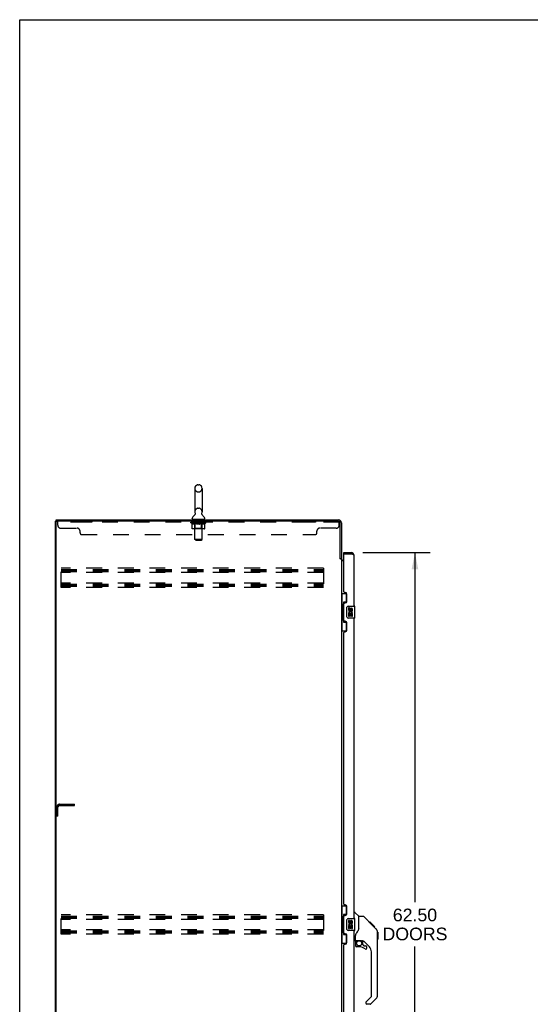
# Model space of a CAD drawing. Header units: inches. Extents: x 0 to 241, y 0 to 156.
# Tile 8 of 21: x 0 to 43, y 73 to 156. Entities that reach past the tile are written whole.
import ezdxf

# ---------------------------------------------------------------- set-up
doc = ezdxf.new("R2010")
doc.units = ezdxf.units.IN
doc.header["$LTSCALE"] = 13.26
doc.header["$MEASUREMENT"] = 0
doc.linetypes.add('HIDDEN', pattern=[0.2, 0.1, -0.1])
doc.layers.get('0').update_dxf_attribs({"linetype": 'CONTINUOUS'})
for name, color, linetype in [('02___PRT_ALL_AXES', 7, 'CONTINUOUS'), ('DEFAULT_2', 8, 'HIDDEN'), ('DIMENSIONS', 7, 'CONTINUOUS')]:
    doc.layers.add(name, color=color, linetype=linetype)
doc.styles.get("Standard").update_dxf_attribs({"font": 'arial.ttf'})
doc.dimstyles.new('DIMSTYLE_1', dxfattribs={"dimtxt": 1.063636, "dimasz": 1.418182, "dimexe": 0.09, "dimexo": 0.07, "dimgap": 0.0375, "dimtad": 0, "dimtih": 1, "dimtoh": 1, "dimzin": 4, "dimdsep": 46, "dimtxsty": 'Standard', "dimblk": '_FILLED', "dimblk1": '_FILLED', "dimblk2": '_FILLED', "dimcen": 0.09, "dimazin": 1, "dimtfac": 1, "dimtdec": 3, "dimtofl": 0, "dimtmove": 0, "dimatfit": 3, "dimldrblk": '_FILLED', "dimfxl": 1, "dimtolj": 1, "dimtzin": 4, "dimarcsym": 0})

# ---------------------------------------------------------------- blocks, each defined once
blk = doc.blocks.new('_FILLED')
at = {"color": 0, "linetype": 'ByBlock'}
blk.add_solid([(0, 0), (-1, 0.2), (-1, -0.2)], dxfattribs=at)
blk = doc.blocks.new('*D21')
at = {"layer": 'DIMENSIONS', "color": 2, "linetype": 'Continuous'}
for p, q in [((28.801, 111.232), (34.441, 111.232)), ((33.164, 111.232), (33.164, 81.849)), ((33.164, 48.732), (33.164, 78.127)), ((28.801, 48.732), (34.441, 48.732))]:
    blk.add_line(p, q, dxfattribs=at)
at = {"layer": 'DIMENSIONS', "color": 2, "linetype": 'Continuous', "xscale": 1.4181818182, "yscale": 1.4181818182, "zscale": 1.4181818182}
for p, rotation in [((33.164, 111.232), 90), ((33.164, 48.732), 270)]:
    blk.add_blockref('_FILLED', p, dxfattribs=dict(at, rotation=rotation))
at = {"layer": 'DIMENSIONS', "color": 2, "linetype": 'Continuous', "insert": (33.164, 81.318), "char_height": 1.0636, "width": 5.44076, "attachment_point": 2, "line_spacing_factor": 0.9}
blk.add_mtext('62.50\\PDOORS', dxfattribs=at)

msp = doc.modelspace()

# ---------------------------------------------------------------- linework, layer by layer
at = {"color": 7, "linetype": 'Continuous'}
for p, q in [((0, 0), (0, 156)), ((0, 156), (241.091, 156)), ((14.953, 116.927), (15.041, 116.927)), ((14.691, 116.627), (14.691, 114.652)), ((15.303, 116.627), (15.303, 114.652)), ((14.706, 114.433), (14.704, 114.429)), ((2.997, 42.086), (2.997, 113.878)), ((2.997, 113.878), (3.112, 113.878)), ((3.049, 113.878), (3.049, 113.982)), ((14.474, 114.081), (14.474, 114.12)), ((14.497, 114.012), (14.497, 113.982)), ((15.497, 114.012), (14.497, 114.012)), ((15.497, 114.012), (15.497, 113.982)), ((15.52, 114.081), (15.52, 114.12)), ((27.201, 111.128), (27.201, 111.232)), ((27.221, 111.128), (27.201, 111.128)), ((27.809, 111.232), (27.809, 111.128)), ((26.893, 110.741), (26.997, 110.741)), ((26.997, 107.807), (27.438, 107.807)), ((27.036, 107.807), (27.036, 106.782)), ((27.401, 107.807), (27.401, 107.027)), ((27.015, 106.782), (27.015, 105.682)), ((27.015, 106.782), (27.137, 106.782)), ((27.137, 106.812), (27.137, 106.833)), ((27.137, 105.682), (27.137, 106.782)), ((27.174, 107.072), (27.174, 105.392)), ((27.401, 107.072), (27.174, 107.072)), ((27.56, 106.732), (28.1, 106.732)), ((28.115, 105.747), (28.115, 106.717)), ((27.46, 105.832), (27.46, 106.632)), ((27.015, 105.682), (27.137, 105.682)), ((27.036, 105.682), (27.036, 104.657)), ((27.137, 105.631), (27.137, 105.652)), ((27.174, 105.392), (27.401, 105.392)), ((27.401, 105.437), (27.401, 104.657)), ((28.1, 105.732), (27.56, 105.732)), ((26.997, 104.657), (27.438, 104.657)), ((26.997, 81.557), (27.438, 81.557)), ((27.036, 81.557), (27.036, 80.532)), ((27.401, 81.557), (27.401, 80.777)), ((27.015, 80.532), (27.137, 80.532)), ((27.015, 80.532), (27.015, 79.432)), ((27.137, 80.562), (27.137, 80.583)), ((27.137, 79.432), (27.137, 80.532)), ((27.401, 80.822), (27.174, 80.822)), ((27.174, 80.822), (27.174, 79.142)), ((27.46, 79.582), (27.46, 80.382)), ((27.56, 80.482), (28.1, 80.482)), ((28.055, 80.986), (28.118, 80.986)), ((28.115, 79.497), (28.115, 80.467)), ((28.443, 80.677), (28.145, 80.974)), ((28.81, 80.671), (28.449, 80.671)), ((28.449, 79.566), (28.449, 80.671)), ((29.631, 79.883), (28.866, 80.648)), ((27.015, 79.432), (27.137, 79.432)), ((27.036, 79.432), (27.036, 78.407)), ((28.1, 79.482), (27.56, 79.482)), ((28.449, 79.629), (28.428, 79.572)), ((29.387, 80.193), (29.32, 80.193)), ((29.394, 80.186), (29.327, 80.186)), ((29.404, 80.176), (29.337, 80.176)), ((29.411, 80.17), (29.344, 80.17)), ((29.419, 80.162), (29.352, 80.162)), ((29.438, 80.142), (29.371, 80.142)), ((29.387, 80.193), (29.714, 79.867)), ((29.461, 80.12), (29.394, 80.12)), ((29.484, 80.096), (29.417, 80.096)), ((29.508, 80.072), (29.441, 80.072)), ((29.532, 80.049), (29.465, 80.049)), ((29.555, 80.025), (29.488, 80.025)), ((29.577, 80.003), (29.511, 80.003)), ((29.598, 79.983), (29.531, 79.983)), ((29.615, 79.965), (29.548, 79.965)), ((29.628, 79.952), (29.561, 79.952)), ((29.632, 79.948), (29.565, 79.948)), ((29.634, 79.946), (29.567, 79.946)), ((29.635, 79.946), (29.568, 79.946)), ((29.635, 79.945), (29.569, 79.945)), ((29.603, 79.909), (29.569, 79.944)), ((29.638, 79.942), (29.571, 79.942)), ((29.642, 79.938), (29.576, 79.938)), ((29.648, 79.932), (29.582, 79.932)), ((29.662, 79.918), (29.595, 79.918)), ((29.63, 79.883), (29.603, 79.909)), ((29.677, 79.903), (29.61, 79.903)), ((29.685, 79.896), (29.618, 79.896)), ((29.691, 79.889), (29.625, 79.889)), ((29.63, 79.883), (29.909, 79.604)), ((29.704, 79.877), (29.637, 79.877)), ((29.709, 79.871), (29.642, 79.871)), ((29.712, 79.868), (29.645, 79.868)), ((29.714, 79.867), (29.647, 79.867)), ((29.713, 79.867), (29.647, 79.867)), ((29.714, 79.866), (29.647, 79.866)), ((29.798, 79.782), (29.714, 79.866)), ((29.732, 79.782), (29.798, 79.782)), ((29.8, 79.78), (29.733, 79.78)), ((29.803, 79.778), (29.736, 79.778)), ((29.8, 79.78), (29.803, 79.778)), ((27.137, 79.381), (27.137, 79.402)), ((27.174, 79.142), (27.401, 79.142)), ((27.401, 79.187), (27.401, 78.407)), ((28.134, 78.604), (28.055, 78.604)), ((28.173, 78.643), (28.173, 79.05)), ((28.193, 78.645), (28.488, 78.645)), ((28.231, 78.565), (28.311, 78.645)), ((28.761, 78.604), (28.673, 78.604)), ((28.803, 78.272), (28.803, 78.599)), ((29.339, 78.108), (28.837, 78.609)), ((30.023, 79.349), (30.023, 79.356)), ((30.024, 74.043), (30.024, 79.327)), ((30.035, 79.331), (30.035, 78.744)), ((26.997, 78.407), (27.438, 78.407)), ((28.173, 78.426), (28.173, 78.189)), ((28.237, 78.56), (28.234, 78.563)), ((28.241, 78.556), (28.237, 78.56)), ((28.245, 78.552), (28.241, 78.556)), ((28.488, 78.11), (28.252, 78.11)), ((28.807, 78.264), (28.878, 78.192)), ((28.887, 78.189), (29.039, 78.189)), ((29.118, 77.991), (29.118, 78.11)), ((29.512, 73.957), (29.512, 77.69)), ((29.053, 73.466), (29.489, 73.901)), ((29.908, 73.764), (29.456, 73.312)), ((29.039, 73.432), (29.039, 73.368)), ((29.401, 73.289), (29.118, 73.289))]:
    msp.add_line(p, q, dxfattribs=at)
at = {"color": 3, "linetype": 'Continuous'}
for p, q in [((3.049, 113.982), (26.751, 113.982)), ((3.049, 42.148), (3.049, 113.815)), ((26.75, 113.878), (3.112, 113.878)), ((26.893, 110.73), (26.893, 113.735)), ((26.997, 113.735), (26.997, 110.728)), ((27.201, 111.232), (27.809, 111.232)), ((27.201, 107.939), (27.201, 111.108)), ((27.221, 111.128), (27.809, 111.128)), ((27.845, 111.115), (27.809, 111.128)), ((27.863, 111.108), (27.845, 111.115)), ((27.874, 111.103), (27.863, 111.108)), ((27.886, 111.099), (27.874, 111.103)), ((27.897, 111.094), (27.886, 111.099)), ((27.909, 111.09), (27.897, 111.094)), ((28.055, 106.732), (28.055, 110.985)), ((26.907, 110.708), (26.904, 110.712)), ((26.997, 110.689), (26.923, 110.689)), ((26.997, 110.689), (26.997, 49.274)), ((27.201, 110.534), (27.038, 110.534)), ((27.14, 110.586), (27.201, 110.586)), ((27.321, 107.879), (27.261, 107.879)), ((27.451, 107.129), (27.451, 107.749)), ((27.201, 105.524), (27.201, 106.939)), ((27.261, 106.999), (27.321, 106.999)), ((27.321, 105.464), (27.261, 105.464)), ((27.451, 104.714), (27.451, 105.334)), ((28.055, 80.482), (28.055, 105.732)), ((27.201, 81.689), (27.201, 104.524)), ((27.261, 104.584), (27.321, 104.584)), ((27.321, 81.629), (27.261, 81.629)), ((27.451, 80.879), (27.451, 81.499)), ((27.201, 79.274), (27.201, 80.689)), ((27.261, 80.749), (27.321, 80.749)), ((28.055, 54.232), (28.055, 79.482)), ((27.321, 79.214), (27.261, 79.214)), ((27.451, 78.464), (27.451, 79.084)), ((27.201, 55.439), (27.201, 78.274)), ((27.261, 78.334), (27.321, 78.334))]:
    msp.add_line(p, q, dxfattribs=at)
at = {"color": 7, "linetype": 'Continuous'}
for points in [[(14.711, 114.545), (14.712, 114.541), (14.714, 114.536), (14.715, 114.532), (14.716, 114.527), (14.717, 114.522), (14.718, 114.517), (14.719, 114.512), (14.719, 114.507), (14.719, 114.502), (14.72, 114.497), (14.72, 114.492), (14.719, 114.487), (14.719, 114.482), (14.718, 114.477), (14.718, 114.472), (14.717, 114.467), (14.716, 114.462), (14.715, 114.457), (14.713, 114.452), (14.712, 114.447), (14.71, 114.443), (14.708, 114.438), (14.706, 114.433)], [(15.291, 114.429), (15.289, 114.433), (15.287, 114.438), (15.285, 114.443), (15.283, 114.447), (15.281, 114.452), (15.28, 114.457), (15.279, 114.462), (15.278, 114.467), (15.277, 114.472), (15.276, 114.477), (15.275, 114.482), (15.275, 114.487), (15.275, 114.492), (15.275, 114.497), (15.275, 114.502), (15.275, 114.507), (15.276, 114.512), (15.276, 114.517), (15.277, 114.522), (15.278, 114.527), (15.279, 114.532), (15.281, 114.536), (15.282, 114.541), (15.284, 114.545)], [(27.174, 107.048), (27.174, 107.045), (27.175, 107.041), (27.176, 107.037), (27.177, 107.033), (27.179, 107.028), (27.181, 107.023), (27.183, 107.017), (27.186, 107.011), (27.19, 107.005), (27.193, 106.998), (27.198, 106.991), (27.203, 106.983), (27.208, 106.974), (27.21, 106.971)], [(27.46, 106.632), (27.46, 106.638), (27.461, 106.644), (27.462, 106.65), (27.463, 106.656), (27.465, 106.662), (27.467, 106.668)], [(27.21, 105.493), (27.208, 105.489), (27.203, 105.481), (27.198, 105.473), (27.193, 105.466), (27.19, 105.459), (27.186, 105.452), (27.183, 105.446), (27.181, 105.441), (27.179, 105.436), (27.177, 105.431), (27.176, 105.427), (27.175, 105.423), (27.174, 105.419), (27.174, 105.416)], [(27.467, 105.796), (27.465, 105.801), (27.463, 105.807), (27.462, 105.813), (27.461, 105.819), (27.46, 105.826), (27.46, 105.832)], [(27.174, 80.798), (27.174, 80.795), (27.175, 80.791), (27.176, 80.787), (27.177, 80.783), (27.179, 80.778), (27.181, 80.773), (27.183, 80.767), (27.186, 80.761), (27.19, 80.755), (27.193, 80.748), (27.198, 80.741), (27.203, 80.733), (27.208, 80.724), (27.21, 80.721)], [(27.46, 80.382), (27.46, 80.388), (27.461, 80.394), (27.462, 80.4), (27.463, 80.406), (27.465, 80.412), (27.467, 80.418)], [(28.866, 80.648), (28.858, 80.655), (28.849, 80.66), (28.84, 80.665), (28.83, 80.668), (28.82, 80.67), (28.81, 80.671)], [(27.467, 79.546), (27.465, 79.551), (27.463, 79.557), (27.462, 79.563), (27.461, 79.569), (27.46, 79.576), (27.46, 79.582)], [(28.428, 79.572), (28.398, 79.503), (28.361, 79.432), (28.319, 79.359), (28.271, 79.286), (28.227, 79.221)], [(29.569, 79.944), (29.548, 79.966), (29.526, 79.988), (29.503, 80.01)], [(30.024, 79.327), (30.023, 79.355), (30.017, 79.397), (30.008, 79.437), (29.994, 79.477), (29.976, 79.514), (29.954, 79.55), (29.928, 79.583), (29.909, 79.604)], [(27.21, 79.243), (27.208, 79.239), (27.203, 79.231), (27.198, 79.223), (27.193, 79.216), (27.19, 79.209), (27.186, 79.202), (27.183, 79.196), (27.181, 79.191), (27.179, 79.186), (27.177, 79.181), (27.176, 79.177), (27.175, 79.173), (27.174, 79.169), (27.174, 79.166)], [(28.227, 79.221), (28.216, 79.205), (28.201, 79.176), (28.188, 79.144), (28.179, 79.11), (28.174, 79.075), (28.173, 79.05)], [(28.488, 78.645), (28.495, 78.645), (28.515, 78.644), (28.536, 78.642), (28.557, 78.638), (28.577, 78.633), (28.595, 78.628), (28.611, 78.622), (28.625, 78.617), (28.637, 78.613), (28.647, 78.609), (28.656, 78.607), (28.664, 78.605)], [(28.664, 78.605), (28.672, 78.604), (28.673, 78.604)], [(28.245, 78.552), (28.236, 78.541), (28.227, 78.53), (28.219, 78.519), (28.213, 78.507), (28.207, 78.494), (28.202, 78.481), (28.198, 78.468), (28.196, 78.454), (28.194, 78.44), (28.193, 78.426)], [(28.234, 78.563), (28.233, 78.564), (28.232, 78.565), (28.231, 78.565), (28.231, 78.565)]]:
    msp.add_lwpolyline(points, dxfattribs=at)
at = {"color": 3, "linetype": 'Continuous'}
for points in [[(28.055, 110.985), (28.055, 110.988), (28.055, 110.99), (28.055, 110.992), (28.054, 110.994), (28.053, 110.996), (28.053, 110.999), (28.052, 111.001), (28.05, 111.003), (28.049, 111.005), (28.048, 111.008), (28.046, 111.01), (28.045, 111.012), (28.043, 111.014), (28.041, 111.017), (28.039, 111.019), (28.036, 111.021), (28.034, 111.023), (28.032, 111.025), (28.029, 111.028), (28.026, 111.03), (28.023, 111.032), (28.02, 111.034), (28.017, 111.037), (28.014, 111.039), (28.01, 111.041), (28.007, 111.043), (28.003, 111.045), (27.999, 111.048), (27.995, 111.05), (27.991, 111.052), (27.987, 111.054), (27.983, 111.057), (27.979, 111.059), (27.974, 111.061), (27.97, 111.063), (27.965, 111.066), (27.96, 111.068), (27.956, 111.07), (27.951, 111.072), (27.946, 111.074), (27.941, 111.077), (27.935, 111.079), (27.93, 111.081), (27.925, 111.083), (27.92, 111.086), (27.909, 111.09)], [(26.904, 110.712), (26.904, 110.714), (26.903, 110.715), (26.902, 110.717), (26.901, 110.719), (26.9, 110.721), (26.898, 110.722), (26.897, 110.724), (26.896, 110.726), (26.895, 110.728), (26.893, 110.73)], [(26.923, 110.689), (26.921, 110.691), (26.919, 110.692), (26.917, 110.694), (26.916, 110.696), (26.914, 110.697), (26.913, 110.698), (26.912, 110.7), (26.911, 110.701), (26.91, 110.703), (26.909, 110.704), (26.908, 110.705), (26.907, 110.707), (26.907, 110.708)], [(27.013, 110.559), (27.011, 110.561), (27.008, 110.562), (27.006, 110.563), (27.004, 110.564), (27.002, 110.566), (27, 110.567), (26.999, 110.569), (26.998, 110.57), (26.998, 110.572), (26.997, 110.573), (26.997, 110.575)], [(27.038, 110.534), (27.038, 110.536), (27.037, 110.538), (27.037, 110.54), (27.036, 110.541), (27.036, 110.543), (27.035, 110.545), (27.033, 110.546), (27.032, 110.548), (27.03, 110.549), (27.028, 110.551), (27.026, 110.552), (27.024, 110.553), (27.022, 110.555), (27.02, 110.556), (27.018, 110.557), (27.013, 110.559)]]:
    msp.add_lwpolyline(points, dxfattribs=at)
at = {"color": 7, "linetype": 'Continuous'}
msp.add_circle((28.488, 78.405), 0.217, dxfattribs=at)
for centre, radius, start, end in [((14.997, 116.627), 0.306, 105.63034, 180), ((14.953, 116.784), 0.144, 90, 105.63034), ((15.041, 116.784), 0.144, 74.36966, 90), ((14.997, 116.627), 0.306, 0, 74.36966), ((14.618, 114.12), 0.144, 124.66265, 180), ((14.239, 114.669), 0.523, 304.66237, 336.93176), ((14.997, 114.652), 0.306, 180, 200.48713), ((15.756, 114.669), 0.523, 203.06823, 235.33763), ((14.997, 114.652), 0.306, 339.51287, 360), ((15.376, 114.12), 0.144, 0, 55.33735), ((14.543, 114.081), 0.069, 180, 270), ((15.451, 114.081), 0.069, 270, 360), ((27.809, 110.985), 0.142, 48.63672, 90), ((27.891, 110.842), 0.26, 90, 92.60473), ((27.56, 106.632), 0.1, 90, 158.79459), ((28.1, 106.717), 0.015, 0, 90), ((27.56, 105.832), 0.1, 201.20502, 270), ((28.1, 105.747), 0.015, 270, 360), ((27.56, 80.382), 0.1, 90, 158.79459), ((28.1, 80.467), 0.015, 0, 90), ((28.118, 80.946), 0.0394, 45, 90), ((28.429, 80.663), 0.0197, 0, 45), ((27.56, 79.582), 0.1, 201.20502, 270), ((28.1, 79.497), 0.015, 270, 360), ((28.134, 78.643), 0.0394, 270, 360), ((28.193, 78.665), 0.0197, 180, 270), ((28.761, 78.407), 0.197, 52.51213, 90), ((30.016, 79.331), 0.0197, 0, 68.93953), ((30.016, 78.744), 0.0197, 293.60704, 360), ((28.37, 78.426), 0.197, 135, 180), ((28.252, 78.189), 0.0787, 180, 270), ((28.488, 77.323), 0.787, 50.4788, 90), ((28.815, 78.272), 0.0118, 180, 225), ((28.887, 78.2), 0.0118, 225, 270), ((29.039, 77.991), 0.0787, 230.4788, 360), ((29.039, 78.11), 0.0787, 0, 90), ((28.921, 77.69), 0.591, 0, 45), ((29.433, 73.957), 0.0787, 315, 360), ((29.63, 74.043), 0.394, 315, 360), ((29.087, 73.432), 0.0472, 135, 180), ((29.118, 73.368), 0.0787, 180, 270), ((29.401, 73.368), 0.0787, 270, 315)]:
    msp.add_arc(centre, radius, start, end, dxfattribs=at)
at = {"color": 3, "linetype": 'Continuous'}
for centre, radius, start, end in [((3.112, 113.815), 0.0625, 90, 180), ((26.75, 113.735), 0.143, 0, 90), ((26.751, 113.735), 0.246, 0, 90), ((27.221, 111.108), 0.02, 90, 180), ((27.809, 110.985), 0.246, 0, 90), ((27.14, 110.728), 0.142, 180, 270), ((27.261, 107.939), 0.06, 180, 270), ((27.321, 107.749), 0.13, 0, 90), ((27.261, 106.939), 0.06, 90, 180), ((27.321, 107.129), 0.13, 270, 360), ((27.261, 105.524), 0.06, 180, 270), ((27.321, 105.334), 0.13, 0, 90), ((27.261, 104.524), 0.06, 90, 180), ((27.321, 104.714), 0.13, 270, 360), ((27.261, 81.689), 0.06, 180, 270), ((27.321, 81.499), 0.13, 0, 90), ((27.261, 80.689), 0.06, 90, 180), ((27.321, 80.879), 0.13, 270, 360), ((27.261, 79.274), 0.06, 180, 270), ((27.321, 79.084), 0.13, 0, 90), ((27.261, 78.274), 0.06, 90, 180), ((27.321, 78.464), 0.13, 270, 360)]:
    msp.add_arc(centre, radius, start, end, dxfattribs=at)
at = {"color": 7, "linetype": 'Continuous'}
for centre, start_param, end_param in [((27.241, 106.822), 0.699287, 1.51401), ((27.241, 106.822), -4.655602, -3.84088), ((27.241, 105.641), 0.699287, 1.51401), ((27.241, 105.641), -4.655602, -3.84088), ((27.241, 80.572), 0.699287, 1.51401), ((27.241, 80.572), -4.655602, -3.84088), ((27.241, 79.391), 0.699287, 1.51401), ((27.241, 79.391), -4.655602, -3.84088)]:
    msp.add_ellipse(centre, major_axis=(0, 0.18), ratio=0.579493, start_param=start_param, end_param=end_param, dxfattribs=at)
at = {"layer": '02___PRT_ALL_AXES', "color": 8, "linetype": 'HIDDEN'}
for p, q in [((5.185, 113.878), (5.185, 113.774)), ((6.06, 113.878), (5.185, 113.878)), ((6.06, 113.774), (5.185, 113.774)), ((6.06, 113.878), (6.06, 113.774)), ((14.56, 113.774), (14.56, 113.878)), ((15.435, 113.878), (14.56, 113.878)), ((15.435, 113.774), (14.56, 113.774)), ((15.435, 113.774), (15.435, 113.878)), ((23.935, 113.878), (23.935, 113.774)), ((24.81, 113.878), (23.935, 113.878)), ((24.81, 113.774), (23.935, 113.774)), ((24.81, 113.878), (24.81, 113.774))]:
    msp.add_line(p, q, dxfattribs=at)
at = {"layer": '02___PRT_ALL_AXES', "color": 7, "linetype": 'Continuous'}
for p, q in [((27.598, 106.578), (27.598, 106.441)), ((27.661, 106.578), (27.598, 106.578)), ((27.598, 106.116), (27.598, 105.886)), ((27.616, 106.116), (27.598, 106.116)), ((27.598, 105.886), (27.661, 105.886)), ((27.65, 106.116), (27.678, 106.136)), ((27.65, 106.116), (27.912, 106.116)), ((27.661, 106.441), (27.661, 106.578)), ((27.661, 105.886), (27.661, 106.054)), ((27.661, 106.054), (27.726, 106.054)), ((27.726, 106.504), (27.726, 106.435)), ((27.726, 106.054), (27.726, 105.917)), ((27.726, 105.917), (27.786, 105.917)), ((27.786, 106.441), (27.786, 106.483)), ((27.786, 105.917), (27.786, 106.054)), ((27.786, 106.054), (27.849, 106.054)), ((27.842, 106.152), (27.899, 106.127)), ((27.849, 106.483), (27.849, 106.347)), ((27.849, 106.347), (27.912, 106.347)), ((27.849, 106.054), (27.849, 105.886)), ((27.849, 105.886), (27.912, 105.886)), ((27.912, 106.347), (27.912, 106.483)), ((27.912, 105.886), (27.912, 106.116)), ((27.661, 80.328), (27.598, 80.328)), ((27.598, 80.328), (27.598, 80.191)), ((27.661, 80.191), (27.661, 80.328)), ((27.726, 80.254), (27.726, 80.185)), ((27.616, 79.866), (27.598, 79.866)), ((27.598, 79.866), (27.598, 79.636)), ((27.598, 79.636), (27.661, 79.636)), ((27.65, 79.866), (27.678, 79.886)), ((27.65, 79.866), (27.912, 79.866)), ((27.661, 79.804), (27.726, 79.804)), ((27.661, 79.636), (27.661, 79.804)), ((27.726, 79.804), (27.726, 79.667)), ((27.726, 79.667), (27.786, 79.667)), ((27.786, 80.191), (27.786, 80.233)), ((27.786, 79.804), (27.849, 79.804)), ((27.786, 79.667), (27.786, 79.804)), ((27.842, 79.902), (27.899, 79.877)), ((27.849, 80.233), (27.849, 80.097)), ((27.849, 80.097), (27.912, 80.097)), ((27.849, 79.804), (27.849, 79.636)), ((27.849, 79.636), (27.912, 79.636)), ((27.912, 80.097), (27.912, 80.233)), ((27.912, 79.636), (27.912, 79.866))]:
    msp.add_line(p, q, dxfattribs=at)
for centre, radius, start, end in [((27.692, 106.441), 0.0943, 180, 360), ((27.752, 106.19), 0.154, 161.41988, 206.19629), ((27.755, 106.19), 0.157, 336.59665, 161.87913), ((27.755, 106.19), 0.157, 205.73705, 207.8532), ((27.692, 106.441), 0.0314, 180, 261.22946), ((27.755, 106.19), 0.0943, 336.59665, 215.11217), ((27.691, 106.446), 0.0362, 263.42855, 341.76278), ((27.818, 106.483), 0.0943, 68.69989, 167.43379), ((27.818, 106.483), 0.0314, 0, 180.04847), ((27.818, 106.483), 0.0943, 0, 68.67039), ((27.818, 80.233), 0.0943, 68.69989, 167.43379), ((27.818, 80.233), 0.0314, 0, 180.04847), ((27.818, 80.233), 0.0943, 0, 68.67039), ((27.692, 80.191), 0.0943, 180, 360), ((27.752, 79.94), 0.154, 161.41988, 206.19629), ((27.755, 79.94), 0.157, 336.59665, 161.87913), ((27.755, 79.94), 0.157, 205.73705, 207.8532), ((27.692, 80.191), 0.0314, 180, 261.22946), ((27.755, 79.94), 0.0943, 336.59665, 215.11217), ((27.691, 80.196), 0.0362, 263.42855, 341.76278)]:
    msp.add_arc(centre, radius, start, end, dxfattribs=at)
at = {"layer": 'DEFAULT_2', "color": 8, "linetype": 'HIDDEN'}
for p, q in [((14.953, 116.327), (15.041, 116.327)), ((14.953, 114.952), (15.041, 114.952)), ((3.185, 113.533), (3.185, 113.878)), ((26.81, 113.774), (3.185, 113.774)), ((14.364, 113.735), (14.364, 113.782)), ((14.463, 113.666), (14.364, 113.735)), ((15.63, 113.735), (14.364, 113.735)), ((14.374, 113.775), (14.374, 113.782)), ((14.382, 113.772), (14.382, 113.775)), ((14.382, 113.772), (15.612, 113.772)), ((14.391, 113.772), (14.391, 113.775)), ((14.392, 113.772), (14.392, 113.775)), ((14.402, 113.775), (14.402, 113.782)), ((14.418, 113.772), (14.418, 113.775)), ((14.42, 113.772), (14.42, 113.775)), ((14.449, 113.775), (14.449, 113.782)), ((14.463, 113.772), (14.463, 113.775)), ((14.463, 113.261), (14.463, 113.666)), ((14.463, 113.666), (14.477, 113.656)), ((14.466, 113.772), (14.466, 113.775)), ((14.67, 113.775), (14.469, 113.775)), ((14.491, 113.648), (14.477, 113.656)), ((14.505, 113.64), (14.491, 113.648)), ((14.518, 113.634), (14.504, 113.64)), ((14.512, 113.775), (14.512, 113.782)), ((14.513, 113.772), (14.513, 113.775)), ((14.514, 113.772), (14.514, 113.775)), ((14.517, 113.772), (14.517, 113.775)), ((14.531, 113.628), (14.518, 113.634)), ((14.524, 113.772), (14.524, 113.775)), ((14.524, 113.772), (14.524, 113.775)), ((14.528, 113.772), (14.528, 113.775)), ((14.531, 113.772), (14.531, 113.776)), ((14.545, 113.624), (14.531, 113.628)), ((14.535, 113.772), (14.535, 113.775)), ((14.649, 113.624), (14.545, 113.624)), ((14.55, 113.772), (14.55, 113.775)), ((14.568, 113.772), (14.568, 113.778)), ((14.568, 113.772), (14.568, 113.775)), ((14.589, 113.772), (14.589, 113.775)), ((14.589, 113.772), (14.589, 113.775)), ((14.59, 113.775), (14.59, 113.782)), ((14.6, 113.772), (14.6, 113.775)), ((14.604, 113.772), (14.604, 113.775)), ((14.613, 113.772), (14.613, 113.775)), ((14.624, 113.772), (14.624, 113.779)), ((14.64, 113.772), (14.64, 113.775)), ((14.643, 113.772), (14.643, 113.775)), ((14.649, 113.624), (14.662, 113.628)), ((14.676, 113.634), (14.662, 113.628)), ((14.67, 113.772), (14.67, 113.775)), ((14.737, 113.775), (14.675, 113.775)), ((14.689, 113.641), (14.676, 113.634)), ((14.681, 113.775), (14.681, 113.782)), ((14.684, 113.263), (14.684, 113.732)), ((14.685, 114.012), (14.685, 113.982)), ((14.687, 113.772), (14.687, 113.775)), ((14.703, 113.648), (14.689, 113.64)), ((14.692, 113.772), (14.692, 113.775)), ((14.697, 112.331), (14.697, 113.977)), ((14.698, 113.772), (14.698, 113.78)), ((14.702, 113.772), (14.702, 113.775)), ((14.717, 113.657), (14.703, 113.648)), ((14.713, 113.772), (14.713, 113.775)), ((14.731, 113.666), (14.717, 113.656)), ((14.731, 113.261), (14.731, 113.666)), ((14.731, 113.666), (14.76, 113.656)), ((14.737, 113.772), (14.737, 113.775)), ((14.812, 113.775), (14.753, 113.775)), ((14.788, 113.648), (14.759, 113.656)), ((14.773, 113.772), (14.773, 113.775)), ((14.781, 113.775), (14.781, 113.782)), ((14.784, 113.772), (14.784, 113.775)), ((14.787, 113.772), (14.787, 113.781)), ((14.816, 113.64), (14.788, 113.648)), ((14.789, 113.772), (14.789, 113.775)), ((14.797, 113.772), (14.797, 113.775)), ((14.812, 113.772), (14.812, 113.775)), ((14.843, 113.634), (14.815, 113.64)), ((14.893, 113.775), (14.838, 113.775)), ((14.871, 113.628), (14.843, 113.634)), ((14.851, 113.772), (14.851, 113.775)), ((14.898, 113.624), (14.871, 113.628)), ((14.883, 113.775), (14.997, 113.782)), ((14.887, 113.775), (14.887, 113.782)), ((14.888, 113.782), (14.887, 113.782)), ((14.888, 113.775), (14.888, 113.782)), ((14.888, 113.772), (14.888, 113.775)), ((14.892, 113.772), (14.892, 113.775)), ((14.893, 113.772), (14.893, 113.775)), ((14.893, 113.772), (14.893, 113.775)), ((15.096, 113.624), (14.898, 113.624)), ((14.976, 113.775), (14.928, 113.775)), ((14.934, 113.772), (14.934, 113.775)), ((14.976, 113.772), (14.976, 113.775)), ((14.995, 113.775), (14.994, 113.775)), ((14.994, 113.772), (14.994, 113.775)), ((14.995, 113.772), (14.995, 113.775)), ((14.997, 113.775), (14.997, 113.782)), ((14.997, 113.782), (15.112, 113.775)), ((15, 113.772), (15, 113.775)), ((15, 113.772), (15, 113.775)), ((15, 113.775), (15, 113.775)), ((15.018, 113.772), (15.018, 113.775)), ((15.018, 113.775), (15.066, 113.775)), ((15.061, 113.772), (15.061, 113.775)), ((15.096, 113.624), (15.124, 113.628)), ((15.101, 113.772), (15.101, 113.775)), ((15.102, 113.772), (15.102, 113.775)), ((15.102, 113.775), (15.156, 113.775)), ((15.103, 113.772), (15.103, 113.775)), ((15.107, 113.775), (15.107, 113.782)), ((15.107, 113.775), (15.107, 113.782)), ((15.107, 113.782), (15.107, 113.782)), ((15.107, 113.772), (15.107, 113.775)), ((15.152, 113.634), (15.124, 113.628)), ((15.143, 113.772), (15.143, 113.775)), ((15.18, 113.641), (15.152, 113.634)), ((15.208, 113.648), (15.18, 113.641)), ((15.182, 113.772), (15.182, 113.775)), ((15.182, 113.775), (15.241, 113.775)), ((15.198, 113.772), (15.198, 113.775)), ((15.205, 113.772), (15.205, 113.775)), ((15.208, 113.772), (15.208, 113.781)), ((15.237, 113.657), (15.208, 113.648)), ((15.21, 113.772), (15.21, 113.775)), ((15.214, 113.775), (15.214, 113.782)), ((15.221, 113.772), (15.221, 113.775)), ((15.266, 113.667), (15.237, 113.657)), ((15.257, 113.772), (15.257, 113.775)), ((15.257, 113.775), (15.319, 113.775)), ((15.266, 113.261), (15.266, 113.667)), ((15.266, 113.667), (15.281, 113.657)), ((15.281, 113.772), (15.281, 113.775)), ((15.296, 113.648), (15.281, 113.657)), ((15.292, 113.772), (15.292, 113.775)), ((15.31, 113.64), (15.295, 113.648)), ((15.296, 113.772), (15.296, 113.78)), ((15.297, 112.331), (15.297, 113.977)), ((15.302, 113.772), (15.302, 113.775)), ((15.307, 113.772), (15.307, 113.775)), ((15.31, 114.012), (15.31, 113.982)), ((15.31, 113.263), (15.31, 113.732)), ((15.324, 113.634), (15.31, 113.64)), ((15.314, 113.775), (15.314, 113.782)), ((15.324, 113.772), (15.324, 113.775)), ((15.324, 113.775), (15.63, 113.775)), ((15.338, 113.628), (15.324, 113.634)), ((15.353, 113.624), (15.338, 113.628)), ((15.351, 113.772), (15.351, 113.775)), ((15.446, 113.624), (15.353, 113.624)), ((15.354, 113.772), (15.354, 113.775)), ((15.37, 113.772), (15.37, 113.779)), ((15.381, 113.772), (15.381, 113.775)), ((15.39, 113.772), (15.39, 113.775)), ((15.395, 113.772), (15.395, 113.775)), ((15.404, 113.775), (15.404, 113.782)), ((15.406, 113.772), (15.406, 113.775)), ((15.406, 113.772), (15.406, 113.775)), ((15.426, 113.772), (15.426, 113.778)), ((15.427, 113.772), (15.427, 113.775)), ((15.445, 113.772), (15.445, 113.775)), ((15.446, 113.624), (15.461, 113.628)), ((15.459, 113.772), (15.459, 113.775)), ((15.475, 113.634), (15.461, 113.628)), ((15.463, 113.772), (15.463, 113.776)), ((15.467, 113.772), (15.467, 113.775)), ((15.47, 113.772), (15.47, 113.775)), ((15.47, 113.772), (15.47, 113.775)), ((15.475, 113.634), (15.49, 113.641)), ((15.477, 113.772), (15.477, 113.775)), ((15.48, 113.772), (15.48, 113.775)), ((15.481, 113.772), (15.481, 113.775)), ((15.482, 113.775), (15.482, 113.782)), ((15.519, 113.657), (15.504, 113.648)), ((15.509, 113.778), (15.629, 113.78)), ((15.509, 113.775), (15.509, 113.778)), ((15.534, 113.667), (15.519, 113.657)), ((15.528, 113.772), (15.528, 113.775)), ((15.531, 113.772), (15.531, 113.775)), ((15.534, 113.667), (15.63, 113.735)), ((15.534, 113.261), (15.534, 113.667)), ((15.546, 113.775), (15.546, 113.782)), ((15.574, 113.772), (15.574, 113.775)), ((15.576, 113.772), (15.576, 113.775)), ((15.592, 113.775), (15.592, 113.782)), ((15.602, 113.772), (15.602, 113.775)), ((15.603, 113.772), (15.603, 113.775)), ((15.612, 113.772), (15.612, 113.775)), ((15.621, 113.775), (15.621, 113.782)), ((15.629, 113.775), (15.629, 113.78)), ((15.63, 113.735), (15.63, 113.775)), ((26.75, 113.878), (26.81, 113.878)), ((26.81, 113.533), (26.81, 113.878)), ((3.435, 113.283), (4.81, 113.283)), ((5.06, 112.878), (5.06, 113.033)), ((5.185, 112.753), (24.81, 112.753)), ((15.491, 113.224), (14.506, 113.224)), ((14.684, 113.263), (14.645, 113.224)), ((15.31, 113.263), (14.684, 113.263)), ((14.742, 113.228), (14.74, 113.23)), ((14.747, 113.225), (14.745, 113.226)), ((14.75, 113.224), (14.747, 113.225)), ((14.752, 113.224), (14.75, 113.224)), ((15.31, 113.263), (15.35, 113.224)), ((24.935, 112.878), (24.935, 113.033)), ((26.56, 113.283), (25.185, 113.283)), ((14.766, 112.262), (14.697, 112.331)), ((15.297, 112.331), (14.697, 112.331)), ((14.766, 112.262), (15.228, 112.262)), ((15.228, 112.262), (15.297, 112.331)), ((3.476, 108.294), (3.476, 109.919)), ((25.476, 109.919), (3.476, 109.919)), ((3.476, 109.815), (25.476, 109.815)), ((3.476, 109.725), (25.476, 109.725)), ((3.476, 109.648), (25.476, 109.648)), ((25.476, 109.544), (3.476, 109.544)), ((25.476, 109.919), (25.476, 108.294)), ((25.476, 108.669), (3.476, 108.669)), ((3.476, 108.565), (25.476, 108.565)), ((3.476, 108.475), (25.476, 108.475)), ((3.476, 108.398), (25.476, 108.398)), ((25.476, 108.294), (3.476, 108.294)), ((3.101, 89.086), (3.101, 89.839)), ((3.205, 89.086), (3.205, 89.839)), ((3.348, 90.086), (4.601, 90.086)), ((3.348, 89.982), (4.601, 89.982)), ((4.601, 89.982), (4.601, 90.086)), ((3.205, 89.086), (3.101, 89.086)), ((3.476, 79.169), (3.476, 80.794)), ((25.476, 80.794), (3.476, 80.794)), ((3.476, 80.69), (25.476, 80.69)), ((3.476, 80.6), (25.476, 80.6)), ((3.476, 80.523), (25.476, 80.523)), ((25.476, 80.419), (3.476, 80.419)), ((25.476, 80.794), (25.476, 79.169)), ((25.476, 79.544), (3.476, 79.544)), ((3.476, 79.44), (25.476, 79.44)), ((3.476, 79.35), (25.476, 79.35)), ((3.476, 79.273), (25.476, 79.273)), ((25.476, 79.169), (3.476, 79.169))]:
    msp.add_line(p, q, dxfattribs=at)
for points in [[(15.504, 113.648), (15.489, 113.64), (15.475, 113.634)], [(14.506, 113.224), (14.501, 113.224), (14.496, 113.225), (14.491, 113.226), (14.486, 113.228), (14.481, 113.23), (14.477, 113.233), (14.473, 113.237), (14.47, 113.241), (14.467, 113.245), (14.465, 113.25), (14.464, 113.255), (14.463, 113.261)], [(14.732, 113.25), (14.731, 113.255), (14.731, 113.261)], [(14.733, 113.245), (14.732, 113.25), (14.731, 113.255), (14.731, 113.261)], [(14.745, 113.226), (14.742, 113.228), (14.74, 113.23), (14.738, 113.233), (14.736, 113.237), (14.734, 113.241), (14.733, 113.245)], [(14.738, 113.233), (14.736, 113.237), (14.734, 113.241)], [(15.245, 113.224), (15.247, 113.224), (15.25, 113.225), (15.252, 113.226), (15.255, 113.228), (15.257, 113.23), (15.259, 113.233), (15.261, 113.237), (15.263, 113.241), (15.264, 113.245), (15.265, 113.25), (15.266, 113.255), (15.266, 113.261)], [(15.491, 113.224), (15.496, 113.224), (15.501, 113.225), (15.506, 113.226), (15.511, 113.228), (15.516, 113.23), (15.52, 113.233), (15.524, 113.237), (15.527, 113.241), (15.53, 113.245), (15.532, 113.25), (15.533, 113.255), (15.534, 113.261)]]:
    msp.add_lwpolyline(points, dxfattribs=at)
for centre, radius, start, end in [((14.997, 116.627), 0.306, 180, 254.36966), ((14.953, 116.471), 0.144, 254.36966, 270), ((15.041, 116.471), 0.144, 270, 285.63034), ((14.997, 116.627), 0.306, 285.63034, 360), ((14.997, 114.652), 0.306, 105.63034, 180), ((14.953, 114.809), 0.144, 90, 105.63034), ((15.041, 114.809), 0.144, 74.36966, 90), ((14.997, 114.652), 0.306, 0, 74.36966), ((3.435, 113.533), 0.25, 180, 270), ((14.645, 113.732), 0.0398, 0, 89.99999), ((14.663, 113.977), 0.0345, 0, 90), ((15.332, 113.977), 0.0345, 90, 180), ((15.35, 113.732), 0.0398, 90.00001, 180), ((26.56, 113.533), 0.25, 270, 360), ((4.81, 113.033), 0.25, 0, 90), ((5.185, 112.878), 0.125, 180, 270), ((24.81, 112.878), 0.125, 270, 360), ((25.185, 113.033), 0.25, 90, 180), ((3.348, 89.839), 0.246, 90, 180), ((3.348, 89.839), 0.142, 90, 180)]:
    msp.add_arc(centre, radius, start, end, dxfattribs=at)
for centre, major_axis, ratio, start_param, end_param in [((14.997, 113.782), (0.633, 0.007), 0.05963, 2.96643, 3.140963), ((14.344, 113.77), (0.198, 0), 0.060556, 0.430652, 1.470503), ((14.997, 113.782), (0.633, 0), 0.060556, -3.141593, -2.96706), ((14.344, 113.763), (0.198, 0.002), 0.05963, 1.376596, 1.469874), ((14.997, 113.782), (0.633, 0.013), 0.05688, 2.791345, 2.965878), ((14.388, 113.77), (0.198, -0.002), 0.05963, 0.605815, 1.645666), ((14.32, 113.77), (0.198, 0.002), 0.05963, 0.25549, 1.295341), ((14.997, 113.782), (0.633, -0.007), 0.05963, -2.96643, -2.791898), ((14.388, 113.763), (0.198, 0), 0.060556, 1.551758, 1.645036), ((14.32, 113.763), (0.198, 0.004), 0.05688, 1.20151, 1.294789), ((14.389, 113.766), (0.164, 0.002), 0.05963, 1.065228, 1.614276), ((14.37, 113.766), (0.164, 0.003), 0.05688, 0.890143, 1.43919), ((14.428, 113.766), (0.164, 0), 0.060556, 1.240391, 1.789438), ((14.997, 113.782), (0.633, 0.019), 0.052395, 2.616403, 2.790936), ((14.451, 113.77), (0.198, -0.004), 0.05688, 0.7809, 1.820751), ((14.316, 113.77), (0.198, 0.004), 0.05688, 0.080405, 1.120256), ((14.997, 113.782), (0.633, -0.013), 0.05688, -2.791345, -2.616812), ((14.451, 113.763), (0.198, -0.002), 0.05963, 1.72692, 1.820198), ((14.316, 113.763), (0.198, 0.006), 0.052395, 1.026568, 1.119847), ((14.369, 113.766), (0.164, 0.005), 0.052395, 0.715201, 1.264248), ((14.483, 113.766), (0.164, -0.002), 0.05963, 1.415553, 1.9646), ((14.997, 113.782), (0.633, 0.025), 0.046319, 2.441654, 2.616187), ((14.53, 113.77), (0.198, -0.006), 0.052395, 0.955842, 1.995693), ((14.333, 113.77), (0.198, 0.006), 0.052395, -0.094537, 0.945314), ((14.997, 113.782), (0.633, -0.019), 0.052395, -2.616403, -2.44187), ((14.53, 113.763), (0.198, -0.004), 0.05688, 1.902006, 1.995284), ((14.333, 113.763), (0.198, 0.008), 0.046319, 0.851819, 0.945098), ((14.387, 113.766), (0.164, 0.006), 0.046319, 0.540452, 1.089499), ((14.554, 113.766), (0.164, -0.003), 0.05688, 1.590638, 2.139686), ((14.997, 113.782), (0.633, 0.029), 0.038841, 2.267123, 2.441656), ((14.624, 113.77), (0.198, -0.008), 0.046319, 1.130591, 2.170442), ((14.37, 113.77), (0.198, 0.008), 0.046319, -0.269286, 0.770565), ((14.997, 113.782), (0.633, -0.025), 0.046319, -2.441654, -2.267121), ((14.624, 113.763), (0.198, -0.006), 0.052395, 2.076947, 2.170226), ((14.37, 113.763), (0.198, 0.009), 0.038841, 0.677289, 0.770567), ((14.424, 113.766), (0.164, 0.008), 0.038841, 0.365921, 0.914969), ((14.639, 113.766), (0.164, -0.005), 0.052395, 1.76558, 2.314627), ((14.997, 113.782), (0.633, 0.033), 0.030195, 2.09281, 2.267343), ((14.728, 113.77), (0.198, -0.009), 0.038841, 1.305122, 2.344973), ((14.426, 113.77), (0.198, 0.009), 0.038841, -0.443817, 0.596034), ((14.997, 113.782), (0.633, -0.029), 0.038841, -2.267123, -2.092591), ((14.728, 113.763), (0.198, -0.008), 0.046319, 2.251696, 2.344975), ((14.426, 113.763), (0.198, 0.01), 0.030195, 0.502975, 0.596254), ((14.479, 113.766), (0.164, 0.009), 0.030195, 0.191608, 0.740655), ((14.734, 113.766), (0.164, -0.006), 0.046319, 1.940329, 2.489376), ((14.5, 113.77), (0.198, 0.01), 0.030195, -0.61813, 0.421721), ((14.841, 113.77), (0.198, -0.01), 0.030195, 1.479435, 2.519286), ((14.997, 113.782), (0.633, 0.036), 0.020645, 1.918687, 2.09322), ((14.997, 113.782), (0.633, -0.033), 0.030195, -2.09281, -1.918277), ((14.841, 113.763), (0.198, -0.009), 0.038841, 2.426227, 2.519505), ((14.5, 113.763), (0.198, 0.011), 0.020645, 0.328852, 0.422131), ((14.549, 113.766), (0.164, 0.009), 0.020645, 0.017485, 0.566532), ((14.838, 113.766), (0.164, -0.008), 0.038841, 2.11486, 2.663907), ((14.589, 113.77), (0.198, 0.011), 0.020645, -0.792253, 0.247598), ((14.959, 113.77), (0.198, -0.011), 0.020645, 1.653558, 2.693409), ((14.997, 113.782), (0.633, 0.038), 0.010478, 1.744704, 1.919237), ((14.997, 113.782), (0.633, -0.036), 0.020645, -1.918687, -1.744154), ((14.959, 113.763), (0.198, -0.01), 0.030195, 2.60054, 2.693819), ((14.589, 113.763), (0.198, 0.012), 0.010478, 0.154869, 0.248148), ((14.633, 113.766), (0.164, 0.01), 0.010478, 6.126688, 6.675735), ((14.946, 113.766), (0.164, -0.009), 0.030195, 2.289173, 2.83822), ((14.69, 113.77), (0.198, 0.012), 0.010478, -0.966236, -0.000846), ((15.078, 113.77), (0.198, -0.012), 0.010478, 1.827541, 2.867392), ((14.997, 113.782), (0.633, -0.038), 0.010478, -1.744704, -1.570171), ((15.078, 113.763), (0.198, -0.011), 0.020645, 2.774664, 2.867942), ((15.056, 113.766), (0.164, -0.009), 0.020645, 2.463296, 3.012344), ((14.916, 113.77), (0.198, 0.012), 0.010478, 0.274201, 1.314052), ((14.83, 113.766), (0.164, 0.01), 0.010478, -0.000483, 0.504314), ((14.8, 113.763), (0.198, 0.012), 0.010478, 0.099668, 0.192946), ((14.997, 113.782), (0.633, 0.038), 0.010478, -1.571421, -1.396888), ((15.194, 113.763), (0.198, -0.012), 0.010478, 2.948646, 3.041925), ((15.164, 113.766), (0.164, -0.01), 0.010478, 2.637279, 3.142076), ((15.035, 113.77), (0.198, 0.011), 0.020645, 0.448184, 1.488034), ((14.938, 113.766), (0.164, 0.009), 0.020645, 0.129249, 0.678296), ((14.916, 113.763), (0.198, 0.011), 0.020645, 0.273651, 0.366929), ((15.305, 113.77), (0.198, -0.012), 0.010478, -3.140747, -2.175357), ((14.997, 113.782), (0.633, 0.036), 0.020645, -1.397439, -1.222906), ((14.997, 113.782), (0.633, -0.038), 0.010478, 1.222355, 1.396888), ((15.153, 113.77), (0.198, 0.01), 0.030195, 0.622307, 1.662158), ((15.048, 113.766), (0.164, 0.009), 0.030195, 0.303372, 0.852419), ((15.362, 113.766), (0.164, -0.01), 0.010478, 2.749043, 3.29809), ((15.406, 113.77), (0.198, -0.011), 0.020645, 2.893995, 3.933846), ((15.035, 113.763), (0.198, 0.01), 0.030195, 0.447774, 0.541052), ((15.406, 113.763), (0.198, -0.012), 0.010478, 2.893445, 2.986723), ((14.997, 113.782), (0.633, 0.033), 0.030195, -1.223315, -1.048783), ((14.997, 113.782), (0.633, -0.036), 0.020645, 1.048373, 1.222906), ((15.266, 113.77), (0.198, 0.009), 0.038841, 0.79662, 1.836471), ((15.157, 113.766), (0.164, 0.008), 0.038841, 0.477686, 1.026733), ((15.446, 113.766), (0.164, -0.009), 0.020645, 2.57506, 3.124108), ((15.494, 113.77), (0.198, -0.01), 0.030195, 2.719872, 3.759723), ((15.371, 113.77), (0.198, 0.008), 0.046319, 0.971151, 2.011002), ((15.153, 113.763), (0.198, 0.009), 0.038841, 0.622087, 0.715366), ((15.494, 113.763), (0.198, -0.011), 0.020645, 2.719462, 2.812741), ((14.997, 113.782), (0.633, 0.029), 0.038841, -1.049002, -0.874469), ((14.997, 113.782), (0.633, -0.033), 0.030195, 0.87425, 1.048783), ((15.26, 113.766), (0.164, 0.006), 0.046319, 0.652216, 1.201263), ((15.464, 113.77), (0.198, 0.006), 0.052395, 1.1459, 2.185751), ((15.516, 113.766), (0.164, -0.009), 0.030195, 2.400937, 2.949985), ((15.568, 113.77), (0.198, -0.009), 0.038841, 2.545558, 3.585409), ((15.355, 113.766), (0.164, 0.005), 0.052395, 0.826965, 1.376012), ((15.266, 113.763), (0.198, 0.008), 0.046319, 0.796618, 0.889896), ((15.568, 113.763), (0.198, -0.01), 0.030195, 2.545339, 2.638617), ((15.543, 113.77), (0.198, 0.004), 0.05688, 1.320842, 2.360692), ((14.997, 113.782), (0.633, 0.025), 0.046319, -0.874471, -0.699939), ((14.997, 113.782), (0.633, -0.029), 0.038841, 0.699936, 0.874469), ((15.624, 113.77), (0.198, -0.008), 0.046319, 2.371028, 3.410879), ((15.57, 113.766), (0.164, -0.008), 0.038841, 2.226624, 2.775671), ((15.606, 113.77), (0.198, 0.002), 0.05963, 1.495927, 2.535778), ((15.44, 113.766), (0.164, 0.003), 0.05688, 1.001907, 1.550954), ((15.661, 113.77), (0.198, -0.006), 0.052395, 2.196279, 3.23613), ((15.607, 113.766), (0.164, -0.006), 0.046319, 2.052093, 2.601141), ((15.371, 113.763), (0.198, 0.006), 0.052395, 0.971367, 1.064645), ((15.65, 113.77), (0.198, 0), 0.060556, 2.364024, 2.71094), ((15.624, 113.763), (0.198, -0.009), 0.038841, 2.371026, 2.464304), ((15.678, 113.77), (0.198, -0.004), 0.05688, 2.021337, 3.061188), ((14.997, 113.782), (0.633, 0.019), 0.052395, -0.699723, -0.52519), ((14.997, 113.782), (0.633, -0.025), 0.046319, 0.525406, 0.699939), ((15.675, 113.77), (0.198, -0.002), 0.05963, 1.846251, 2.886102), ((15.511, 113.766), (0.164, 0.002), 0.05963, 1.176993, 1.72604), ((15.625, 113.766), (0.164, -0.005), 0.052395, 1.877344, 2.426392), ((15.567, 113.766), (0.164, 0), 0.060556, 1.352155, 1.901202), ((15.625, 113.766), (0.164, -0.003), 0.05688, 1.702402, 2.25145), ((15.605, 113.766), (0.164, -0.002), 0.05963, 1.527317, 2.076364), ((15.464, 113.763), (0.198, 0.004), 0.05688, 1.146309, 1.239587), ((15.661, 113.763), (0.198, -0.008), 0.046319, 2.196495, 2.289773), ((14.997, 113.782), (0.633, 0.013), 0.05688, -0.524781, -0.350248), ((14.997, 113.782), (0.633, -0.019), 0.052395, 0.350657, 0.52519), ((15.65, 113.763), (0.198, -0.002), 0.05963, 1.764997, 1.971333), ((15.543, 113.763), (0.198, 0.002), 0.05963, 1.321394, 1.414673), ((15.678, 113.763), (0.198, -0.006), 0.052395, 2.021746, 2.115024), ((14.997, 113.782), (0.633, 0.007), 0.05963, -0.349695, -0.175162), ((14.997, 113.782), (0.633, -0.013), 0.05688, 0.175715, 0.350248), ((15.606, 113.763), (0.198, 0), 0.060556, 1.496556, 1.589835), ((15.675, 113.763), (0.198, -0.004), 0.05688, 1.846804, 1.940083), ((14.997, 113.782), (0.633, -0.007), 0.05963, 6.27665, 6.458348), ((14.997, 113.782), (0.633, 0), 0.060556, -0.174533, -0.058352)]:
    msp.add_ellipse(centre, major_axis=major_axis, ratio=ratio, start_param=start_param, end_param=end_param, dxfattribs=at)

# ---------------------------------------------------------------- dimensions: what is measured, and where the dimension line sits
at = {"layer": 'DIMENSIONS', "color": 2, "linetype": 'Continuous'}
dim = msp.add_linear_dim(base=(33.164, 111.232), p1=(28.731, 48.732), p2=(28.731, 111.232), angle=90, text='<>\\PDOORS', dimstyle='DIMSTYLE_1', dxfattribs=at)
dim.commit()
dim.dimension.update_dxf_attribs({"geometry": '*D21', "text_midpoint": (33.164, 79.988), "dimtype": 160})

doc.saveas('drawing.dxf')
